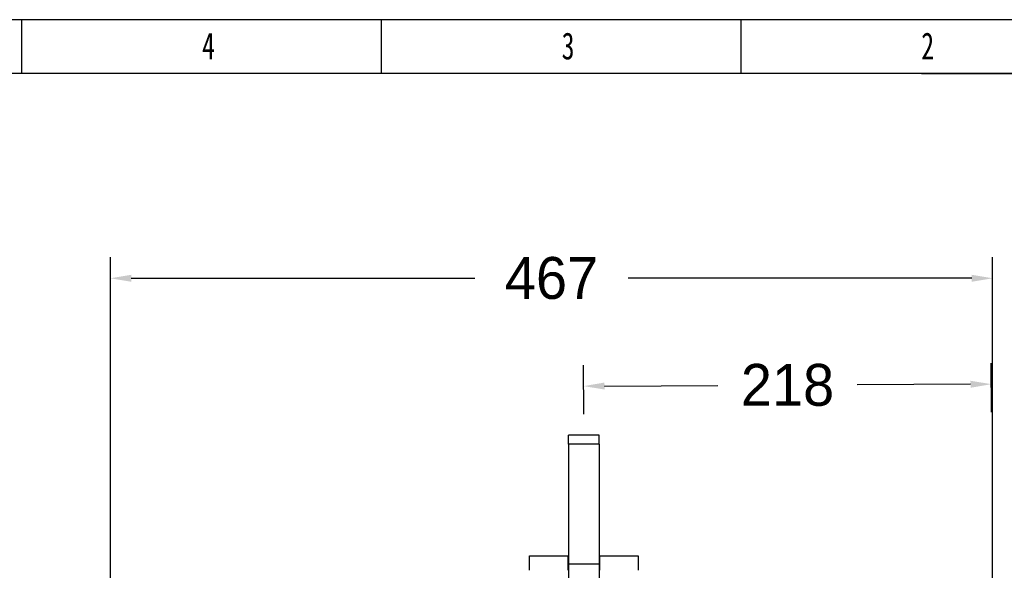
# Model space of a CAD drawing. Header units: millimetres. Extents: x 181 to 1865, y 171 to 1361.
# Tile 11 of 12: x 1078 to 1596, y 1072 to 1361. Entities that reach past the tile are written whole.
import ezdxf

# ---------------------------------------------------------------- set-up
doc = ezdxf.new("R2010")
doc.units = ezdxf.units.MM
doc.styles.add('样式 1', font='SimSun.ttf', dxfattribs={"width": 0.7, "height": 2.5})
doc.dimstyles.get("Standard").update_dxf_attribs({"dimtxt": 22, "dimasz": 11, "dimexe": 11, "dimexo": 11, "dimgap": 11, "dimtad": 0, "dimtih": 1, "dimtoh": 1, "dimdsep": 46, "dimtxsty": 'Standard', "dimcen": 0.09, "dimadec": 0, "dimazin": 0, "dimtfac": 1, "dimtofl": 0, "dimtmove": 0, "dimatfit": 3, "dimfxl": 0, "dimtolj": 1, "dimtzin": 0, "dimarcsym": 0})

# ---------------------------------------------------------------- blocks, each defined once
blk = doc.blocks.new('1')
at = {"lineweight": -3}
for p, q in [((5486.87, 2119.14), (3219.55, 2119.14)), ((4429.55, 2080.97), (4429.55, 2119.14)), ((4684.34, 2080.97), (4684.34, 2119.14)), ((4939.13, 2080.97), (4939.13, 2119.14)), ((5448.7, 2080.97), (3257.73, 2080.97)), ((5067, 2080.97), (5448.7, 2080.97))]:
    blk.add_line(p, q, dxfattribs=at)
at = {"lineweight": -3, "char_height": 19.0852, "attachment_point": 1, "style": '样式 1'}
for s, insert, width in [('{\\fSimSun|b0|i0|c134|p2;4}', (4557.25, 2110.13), 9.306), ('{\\fSimSun|b0|i0|c134|p2;3}', (4812.04, 2110.13), 7.9804), ('{\\fSimSun|b0|i0|c134|p2;2}', (5066.82, 2110.13), 9.306)]:
    blk.add_mtext(s, dxfattribs=dict(at, insert=insert, width=width))
blk = doc.blocks.new('*D15')
at = {"color": 0, "lineweight": -2}
for p, q in [((1126.2, 1050.16), (1126.2, 1236.1)), ((1590.3, 1050.16), (1590.3, 1236.1)), ((1137.2, 1225.1), (1317.92, 1225.1)), ((1579.3, 1225.1), (1398.59, 1225.1))]:
    blk.add_line(p, q, dxfattribs=at)
at = {"color": 0, "lineweight": 18}
for points in [[(1137.2, 1226.93), (1137.2, 1223.26), (1126.2, 1225.1)], [(1579.3, 1226.93), (1579.3, 1223.26), (1590.3, 1225.1)]]:
    blk.add_solid(points, dxfattribs=at)
at = {"layer": 'Defpoints', "color": 0, "lineweight": 18}
for p in [(1126.2, 1225.1), (1126.2, 1039.16), (1590.3, 1039.16)]:
    blk.add_point(p, dxfattribs=at)
at = {"color": 0, "lineweight": 18, "insert": (1358.25, 1225.1), "char_height": 22, "attachment_point": 5}
blk.add_mtext('\\A1;467', dxfattribs=at)
blk = doc.blocks.new('*D16')
at = {"color": 0, "lineweight": -2}
for p, q in [((1375.2, 1153.64), (1375.07, 1179.42)), ((1589.74, 1154.67), (1589.62, 1180.45)), ((1386.13, 1168.47), (1445.73, 1168.76)), ((1578.67, 1169.4), (1519.07, 1169.11))]:
    blk.add_line(p, q, dxfattribs=at)
at = {"color": 0, "lineweight": 18}
for points in [[(1578.66, 1171.23), (1578.68, 1167.56), (1589.67, 1169.45)], [(1386.12, 1170.3), (1386.14, 1166.64), (1375.13, 1168.42)]]:
    blk.add_solid(points, dxfattribs=at)
at = {"layer": 'Defpoints', "color": 0, "lineweight": 18}
for p in [(1589.67, 1169.45), (1375.25, 1142.64), (1589.8, 1143.67)]:
    blk.add_point(p, dxfattribs=at)
at = {"color": 0, "lineweight": 18, "insert": (1482.4, 1168.93), "char_height": 22, "attachment_point": 5}
blk.add_mtext('\\A1;218', dxfattribs=at)

msp = doc.modelspace()

# ---------------------------------------------------------------- linework, layer by layer
for p, q in [((1383.251, 1142.635), (1367.251, 1142.635)), ((1367.251, 1137.857), (1367.251, 1142.635)), ((1383.251, 1137.857), (1383.251, 1142.635)), ((1367.251, 1137.857), (1367.251, 1074.847)), ((1383.251, 1137.857), (1367.251, 1137.857)), ((1383.251, 1137.857), (1383.251, 1074.847)), ((1346.751, 1079.16), (1366.751, 1079.16)), ((1346.751, 1071.639), (1346.751, 1079.159)), ((1346.751, 1079.159), (1366.751, 1079.159)), ((1366.751, 1079.159), (1366.751, 1071.639)), ((1383.751, 1079.16), (1403.751, 1079.16)), ((1383.751, 1071.639), (1383.751, 1079.159)), ((1383.751, 1079.159), (1403.751, 1079.159)), ((1403.751, 1079.159), (1403.751, 1071.639)), ((1367.251, 1074.847), (1367.251, 1047.98)), ((1383.251, 1074.847), (1367.251, 1074.847)), ((1383.251, 1074.847), (1383.251, 1047.98))]:
    msp.add_line(p, q)

# ---------------------------------------------------------------- block references
at = {"lineweight": 18, "xscale": 0.7424999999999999, "yscale": 0.7424999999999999, "zscale": 0.7424999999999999}
msp.add_blockref('1', (-2209.351, -212.489), dxfattribs=at)

# ---------------------------------------------------------------- dimensions: what is measured, and where the dimension line sits
at = {"lineweight": 18}
for p1, p2, distance, text, picture, middle in [((1590.302, 1039.159), (1126.202, 1039.159), -185.939, '467', '*D15', (1358.252, 1225.098)), ((1375.251, 1142.635), (1589.798, 1143.67), 25.782, '218', '*D16', (1482.4, 1168.934))]:
    dim = msp.add_aligned_dim(p1=p1, p2=p2, distance=distance, text=text, dimstyle='Standard', dxfattribs=at)
    dim.commit()
    dim.dimension.update_dxf_attribs({"geometry": picture, "text_midpoint": middle})

doc.saveas('drawing.dxf')
